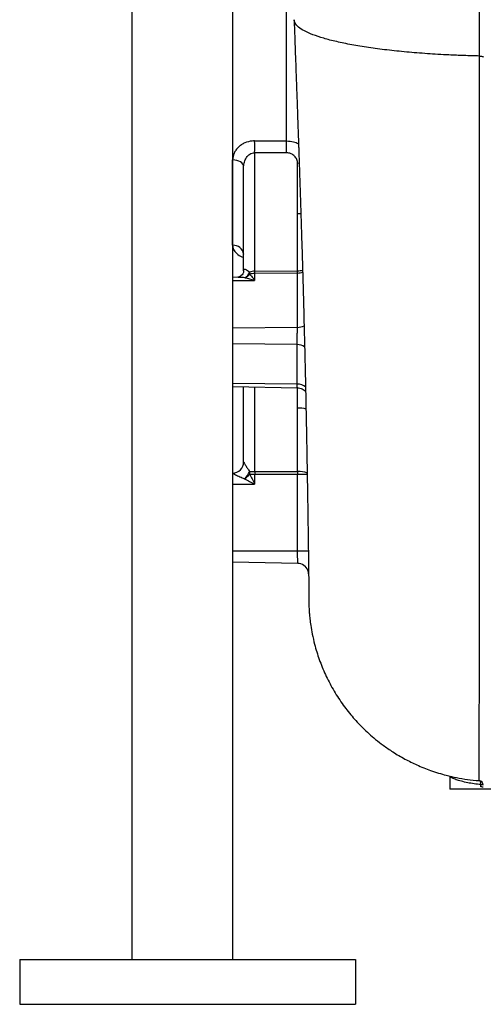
# Model space of a CAD drawing. Header units: millimetres. Extents: x 785 to 5091, y 1649 to 3849.
# Tile 1 of 10: x 785 to 1199, y 1649 to 2527. Entities that reach past the tile are written whole.
import ezdxf

# ---------------------------------------------------------------- set-up
doc = ezdxf.new("R2010")
doc.units = ezdxf.units.MM
doc.header["$LTSCALE"] = 2

msp = doc.modelspace()

# ---------------------------------------------------------------- linework, layer by layer
at = {"color": 7, "linetype": 'Continuous', "lineweight": 25}
for p, q in [((974.96, 2684.73), (974.96, 1688.73)), ((884.96, 2644.73), (884.96, 1688.73)), ((1023.31, 2419.25), (1023.31, 2560.24)), ((1023.31, 2408.62), (994.78, 2408.64)), ((994.78, 2408.64), (994.78, 2303)), ((975.13, 2326.08), (975.13, 2402.28)), ((1033.13, 2354.12), (1033.13, 2399.19)), ((984.96, 2303.24), (984.96, 2396.21)), ((1033.13, 2303.41), (1033.13, 2354.12)), ((994.78, 2303), (1033.13, 2303.41)), ((979.93, 2297.52), (974.96, 2297.43)), ((974.96, 2294.56), (994.78, 2294.8)), ((1033.13, 2301.34), (994.78, 2300.93)), ((994.78, 2300.93), (994.78, 2294.8)), ((1033.03, 2252.85), (974.96, 2252.13)), ((1032.72, 2237.52), (974.96, 2238.24)), ((1032.81, 2202.17), (974.96, 2202.88)), ((974.96, 2200), (1032.91, 2198.99)), ((984.96, 2132.71), (984.96, 2199.83)), ((1033.13, 2124.19), (1033.13, 2180.86)), ((974.96, 2122.85), (975.13, 2122.86)), ((975.13, 2122.78), (975.13, 2122.86)), ((994.78, 2124.28), (1033.13, 2124.19)), ((1033.13, 2121.6), (994.78, 2121.69)), ((994.78, 2121.69), (994.78, 2113.03)), ((1033.16, 2053.03), (1033.13, 2121.6)), ((974.96, 2113.03), (994.78, 2113.03)), ((1033.16, 2053.03), (974.96, 2053.03)), ((1033.21, 2042.19), (974.96, 2043.2)), ((1168.96, 1852.44), (1168.96, 1840.73)), ((1268.96, 1840.73), (1168.96, 1840.73)), ((1196.74, 1842.71), (1196.74, 1844.77)), ((784.96, 1688.73), (1084.96, 1688.73)), ((784.96, 1688.73), (784.96, 1648.73)), ((1084.96, 1688.73), (1084.96, 1648.73)), ((784.96, 1648.73), (1084.96, 1648.73))]:
    msp.add_line(p, q, dxfattribs=at)
at = {"color": 8, "linetype": 'Continuous', "lineweight": 25}
for p, q in [((1034.58, 2399.25), (1033.13, 2399.19)), ((994.78, 2199.66), (994.78, 2124.28)), ((1033.13, 2180.86), (1033.13, 2198.92)), ((1041.8, 2121.6), (1033.13, 2121.6)), ((1196.74, 1844.77), (1198.93, 1844.77))]:
    msp.add_line(p, q, dxfattribs=at)
at = {"color": 7, "linetype": 'Continuous', "lineweight": 25, "flags": 128}
for points in [[(994.78, 2419.28), (1014.78, 2419.26), (1023.31, 2419.25)], [(984.96, 2396.21), (984.77, 2397.38), (984.21, 2398.51), (983.31, 2399.55), (982.09, 2400.46), (980.61, 2401.22), (978.91, 2401.79), (977.06, 2402.14), (975.13, 2402.28)], [(994.78, 2124.28), (994.79, 2123.96), (994.79, 2123.64), (994.79, 2123.32), (994.79, 2123), (994.79, 2122.67), (994.79, 2122.34), (994.79, 2122.02), (994.78, 2121.69)], [(1033.13, 2124.19), (1033.13, 2123.87), (1033.13, 2123.55), (1033.14, 2123.23), (1033.14, 2122.91), (1033.14, 2122.58), (1033.13, 2122.26), (1033.13, 2121.93), (1033.13, 2121.6)], [(1042.99, 2053.05), (1042.8, 2053.05), (1042.24, 2053.05), (1041.34, 2053.04), (1040.12, 2053.04), (1038.63, 2053.04), (1036.93, 2053.04), (1035.09, 2053.03), (1033.16, 2053.03)]]:
    msp.add_lwpolyline(points, dxfattribs=at)
at = {"color": 8, "linetype": 'Continuous', "lineweight": 25, "flags": 128}
msp.add_lwpolyline([(1036.05, 2354.36), (1035.06, 2354.23), (1033.13, 2354.12)], dxfattribs=at)
at = {"color": 7, "linetype": 'Continuous', "lineweight": 25}
for centre, radius, start, end in [((553.94, 2413.96), 440.87, 359.30828, 0.69172), ((582.23, 2413.93), 441.11, 359.30905, 0.69095), ((975.92, 2317), 9.11, 7.13692, 94.93934), ((639.33, 2301.96), 355.46, 359.83311, 0.16689), ((677.67, 2302.37), 355.46, 359.83311, 0.16689), ((981.33, 2305.61), 9.63, 298.10071, 339.08201), ((982.97, 2305.82), 9.18, 288.40259, 323.28133), ((976.92, 2301.25), 13.44, 356.08506, 3.91494), ((974.96, 2132.86), 10, 271, 0), ((975, 2132.74), 9.96, 270.78053, 359.78942), ((960.45, 2139.11), 33.35, 319.64912, 333.6087), ((968.29, 2139.48), 28.14, 308.66474, 321.55694), ((969.35, 2123.14), 21.01, 356.87049, 3.12951), ((1033.01, 2032.19), 10, 22.73008, 88.99981), ((1033.03, 2032.19), 10, 22.87513, 88.99939), ((1194.96, 1844.32), 4, 0.37244, 86.44508)]:
    msp.add_arc(centre, radius, start, end, dxfattribs=at)
at = {"color": 8, "linetype": 'Continuous', "lineweight": 25}
for centre, radius, start, end in [((1033.08, 2321.6), 18.19, 270.16952, 284.47362), ((1033.04, 2314.61), 13.27, 270.39667, 290.56841), ((1033.15, 2265.42), 12.57, 269.44613, 297.73047), ((1032.8, 2225.16), 12.36, 57.66286, 90.38025), ((1033, 2190.33), 11.84, 51.85327, 90.88199), ((1033.62, 2154.14), 26.72, 74.52908, 91.03793), ((1034.12, 2102.5), 21.71, 69.23684, 92.60742), ((1033, 2032.19), 10.02, 0.11729, 22.71218), ((1033.03, 2032.19), 10, 0.15663, 22.86983), ((1191.12, 1845.52), 5.66, 352.39523, 27.52837)]:
    msp.add_arc(centre, radius, start, end, dxfattribs=at)
at = {"color": 7, "linetype": 'Continuous', "lineweight": 25}
for centre, ratio, start_param, end_param in [((994.96, 2295.72), 0.728029, 1.58825, 2.052574), ((994.96, 2295.72), 0.520922, 1.58825, 2.052574), ((994.96, 2124.32), 0.004486, 4.230611, 4.694936), ((994.96, 2124.32), 0.263305, 4.230611, 4.694936)]:
    msp.add_ellipse(centre, major_axis=(10, 0), ratio=ratio, start_param=start_param, end_param=end_param, dxfattribs=at)
for points, knots in [([(1195.46, 2495.01), (1195.46, 2495.01), (1195.46, 2509.56), (1195.45, 2543.28), (1195.45, 2590.79), (1195.45, 2635.89), (1195.45, 2677.19), (1195.45, 2714.88), (1195.45, 2752.53), (1195.44, 2793.77), (1195.44, 2838.49), (1195.44, 2886.44), (1195.44, 2927.89), (1195.43, 2962.8), (1195.43, 2991.31), (1195.43, 3019.39), (1195.43, 3047.04), (1195.42, 3067.51), (1195.42, 3087.74), (1195.42, 3109.15), (1195.42, 3127.94), (1195.42, 3138.04)], [0, 0, 0, 0, 0, 0.073056, 0.146169, 0.219225, 0.275603, 0.332033, 0.388462, 0.44484, 0.517877, 0.590971, 0.664008, 0.709425, 0.75489, 0.800413, 0.845955, 0.891436, 0.902688, 0.947703, 1, 1, 1, 1]), ([(1029.96, 2527.37), (1030.2, 2520.83), (1030.67, 2508.39), (1031.31, 2490.79), (1031.88, 2475.13), (1032.38, 2461.38), (1032.8, 2449.48), (1033.16, 2439.41), (1033.45, 2431.14), (1033.69, 2424.3), (1033.88, 2418.8), (1034.05, 2414), (1034.2, 2409.57), (1034.36, 2404.98), (1034.52, 2400.19), (1034.78, 2392.59), (1035.14, 2381.75), (1035.65, 2366.27), (1036.23, 2348.29), (1036.85, 2328.48), (1037.46, 2307.97), (1038.04, 2287.17), (1038.63, 2265.59), (1039.19, 2243.56), (1039.7, 2222.21), (1040.07, 2205.65), (1040.33, 2193.58), (1040.5, 2185.45), (1040.65, 2177.6), (1040.8, 2170.27), (1040.93, 2163.74), (1041.03, 2158.23), (1041.12, 2153.7), (1041.19, 2149.64), (1041.28, 2144.96), (1041.39, 2139.03), (1041.52, 2131.66), (1041.66, 2123.4), (1041.8, 2114.79), (1041.98, 2103.89), (1042.17, 2091.78), (1042.35, 2079.59), (1042.5, 2069.46), (1042.61, 2060.97), (1042.71, 2053.49), (1042.78, 2047.9), (1042.83, 2043.84), (1042.87, 2040.77), (1042.9, 2038.02), (1042.93, 2035.43), (1042.97, 2033.08), (1043, 2031.08), (1043.03, 2029.56), (1043.05, 2028.6), (1043.06, 2028.54), (1043.06, 2028.51)], [0, 0, 0, 0, 0.025644, 0.048831, 0.069589, 0.087941, 0.103905, 0.117499, 0.128732, 0.137616, 0.145446, 0.151321, 0.157427, 0.163769, 0.170383, 0.177375, 0.195383, 0.215535, 0.242261, 0.271088, 0.301776, 0.334955, 0.369999, 0.406453, 0.442534, 0.477993, 0.493313, 0.508434, 0.523353, 0.537988, 0.551103, 0.562109, 0.571259, 0.578772, 0.587137, 0.600302, 0.616089, 0.634496, 0.654968, 0.674975, 0.712017, 0.746075, 0.774013, 0.800389, 0.825461, 0.849228, 0.860827, 0.872225, 0.885156, 0.900154, 0.917215, 0.935968, 0.956687, 0.979353, 1, 1, 1, 1]), ([(1195.46, 2495.01), (1190.87, 2495.13), (1181.67, 2495.36), (1166.08, 2496.02), (1148.82, 2497.03), (1130.31, 2498.52), (1112.69, 2500.36), (1096.22, 2502.53), (1081.16, 2505.02), (1067.72, 2507.78), (1056.11, 2510.79), (1046.48, 2513.99), (1038.96, 2517.35), (1033.67, 2520.81), (1030.52, 2524.19), (1030.22, 2526.4), (1030.08, 2527.43)], [0, 0, 0, 0, 0.050999, 0.102443, 0.176479, 0.251246, 0.326631, 0.402495, 0.478704, 0.555106, 0.631552, 0.707889, 0.783965, 0.859641, 0.934772, 1, 1, 1, 1]), ([(1195.24, 1848.76), (1195.25, 1848.5), (1195.26, 1847.98), (1195.29, 1850.11), (1195.31, 1854.4), (1195.33, 1861.14), (1195.34, 1870.3), (1195.36, 1881.95), (1195.38, 1896.17), (1195.4, 1912.97), (1195.41, 1932.33), (1195.43, 1954.27), (1195.45, 1978.77), (1195.46, 2003.6), (1195.47, 2028.08), (1195.48, 2051.73), (1195.48, 2076.65), (1195.48, 2103.18), (1195.48, 2131.25), (1195.48, 2160.72), (1195.48, 2191.21), (1195.48, 2214.25), (1195.48, 2235.56), (1195.47, 2255.04), (1195.47, 2281.55), (1195.47, 2308.6), (1195.46, 2336.17), (1195.46, 2365.36), (1195.46, 2396.12), (1195.46, 2428.73), (1195.46, 2461.16), (1195.46, 2484.73), (1195.46, 2495.01), (1195.46, 2495.01)], [0, 0, 0, 0, 0.037834, 0.075696, 0.11353, 0.152385, 0.19127, 0.230126, 0.270312, 0.310532, 0.350719, 0.392118, 0.433552, 0.474951, 0.507223, 0.53953, 0.57183, 0.604094, 0.63749, 0.670917, 0.704347, 0.737746, 0.744444, 0.771239, 0.798051, 0.824862, 0.851803, 0.878744, 0.908965, 0.939187, 0.969594, 1, 1, 1, 1, 1]), ([(1195.46, 2495.01), (1195.93, 2495), (1196.4, 2494.96), (1197.25, 2494.86), (1197.64, 2494.79), (1198.28, 2494.62), (1198.53, 2494.52), (1198.87, 2494.31), (1198.96, 2494.2), (1198.96, 2494.09)], [0, 0, 0, 0, 0.25, 0.25, 0.5, 0.5, 0.75, 0.75, 1, 1, 1, 1]), ([(994.78, 2419.28), (994.01, 2419.26), (990.97, 2419.17), (986.79, 2418.02), (982.84, 2415.85), (980.13, 2413.69), (977.96, 2411.15), (975.75, 2407.39), (975.38, 2404.32), (975.13, 2402.28)], [0, 0, 0, 0, 0.072486, 0.285651, 0.402604, 0.519612, 0.640306, 0.761035, 1, 1, 1, 1]), ([(984.96, 2396.21), (984.96, 2397.63), (985.16, 2399.04), (985.76, 2401.11), (986.01, 2401.78), (986.61, 2403.09), (986.96, 2403.72), (987.79, 2404.93), (988.25, 2405.49), (989.28, 2406.52), (989.85, 2406.99), (991.13, 2407.79), (991.8, 2408.1), (993.26, 2408.53), (994.02, 2408.65), (994.78, 2408.64)], [0, 0, 0, 0, 0.25, 0.25, 0.375, 0.375, 0.5, 0.5, 0.625, 0.625, 0.75, 0.75, 0.875, 0.875, 1, 1, 1, 1]), ([(1033.13, 2399.19), (1033.13, 2399.78), (1033.08, 2400.37), (1032.85, 2401.53), (1032.68, 2402.1), (1032.22, 2403.21), (1031.94, 2403.74), (1031.27, 2404.76), (1030.87, 2405.25), (1029.99, 2406.13), (1029.51, 2406.54), (1028.43, 2407.27), (1027.86, 2407.58), (1026.64, 2408.08), (1025.99, 2408.28), (1024.67, 2408.55), (1024, 2408.61), (1023.31, 2408.62)], [0, 0, 0, 0, 0.125, 0.125, 0.25, 0.25, 0.375, 0.375, 0.5, 0.5, 0.625, 0.625, 0.75, 0.75, 0.875, 0.875, 1, 1, 1, 1]), ([(984.92, 2318.5), (984.91, 2318.51), (984.89, 2318.55), (984.97, 2318.3), (984.95, 2318.17), (984.95, 2318.15)], [0, 0, 0, 0, 0.276075, 0.876971, 1, 1, 1, 1]), ([(984.95, 2303.14), (984.95, 2303.08), (984.95, 2302.85), (984.78, 2301.89), (984.13, 2300.44), (982.9, 2298.95), (981.47, 2298.01), (980.28, 2297.58), (979.7, 2297.52), (979.74, 2297.52), (979.76, 2297.52)], [0, 0, 0, 0, 0.057325, 0.186813, 0.337442, 0.513461, 0.688402, 0.824694, 0.946721, 1, 1, 1, 1]), ([(984.96, 2303.24), (984.96, 2303.64), (985, 2303.97), (985.19, 2304.47), (985.32, 2304.64), (985.66, 2304.82), (985.86, 2304.84), (986.29, 2304.77), (986.53, 2304.69), (987.28, 2304.35), (987.83, 2303.99), (989.01, 2303.14), (989.63, 2302.66), (990.33, 2302.17)], [0, 0, 0, 0, 0.125, 0.125, 0.25, 0.25, 0.375, 0.375, 0.5, 0.5, 0.75, 0.75, 1, 1, 1, 1]), ([(985.87, 2297.11), (987.33, 2296.87), (988.81, 2296.55), (991.04, 2295.97), (991.79, 2295.76), (993.28, 2295.31), (994.04, 2295.06), (994.78, 2294.8)], [0, 0, 0, 0, 0.5, 0.5, 0.75, 0.75, 1, 1, 1, 1]), ([(990.33, 2300.33), (991.06, 2299.56), (991.8, 2298.71), (992.91, 2297.32), (993.29, 2296.84), (994.03, 2295.84), (994.41, 2295.33), (994.78, 2294.8)], [0, 0, 0, 0, 0.5, 0.5, 0.75, 0.75, 1, 1, 1, 1]), ([(1033.03, 2252.85), (1033.09, 2256.89), (1033.13, 2260.93), (1033.14, 2269.01), (1033.13, 2273.05), (1033.13, 2285.17), (1033.13, 2293.26), (1033.13, 2301.34)], [0, 0, 0, 0, 0.25, 0.25, 0.5, 0.5, 1, 1, 1, 1]), ([(1032.72, 2237.52), (1032.72, 2238.03), (1032.72, 2238.58), (1032.72, 2239.77), (1032.72, 2240.4), (1032.74, 2241.37), (1032.74, 2241.71), (1032.75, 2242.38), (1032.76, 2242.73), (1032.77, 2243.78), (1032.79, 2244.48), (1032.82, 2245.9), (1032.84, 2246.61), (1032.88, 2248), (1032.9, 2248.68), (1032.93, 2249.66), (1032.94, 2249.98), (1032.96, 2250.61), (1032.97, 2250.91), (1032.99, 2251.79), (1033.01, 2252.34), (1033.03, 2252.85)], [0, 0, 0, 0, 0.125, 0.125, 0.25, 0.25, 0.3125, 0.3125, 0.375, 0.375, 0.5, 0.5, 0.625, 0.625, 0.75, 0.75, 0.8125, 0.8125, 0.875, 0.875, 1, 1, 1, 1]), ([(1032.91, 2198.92), (1033.29, 2198.93), (1034.45, 2198.96), (1036.29, 2198.42), (1038.19, 2197.45), (1039.51, 2196.44), (1040.1, 2195.72), (1040.28, 2195.5)], [0, 0, 0, 0, 0.133525, 0.414971, 0.667592, 0.89735, 1, 1, 1, 1]), ([(984.96, 2132.71), (984.96, 2132.71), (985, 2132.63), (985.19, 2132.3), (985.32, 2132.05), (985.66, 2131.44), (985.86, 2131.1), (986.29, 2130.33), (986.53, 2129.92), (987.28, 2128.67), (987.83, 2127.79), (989.01, 2126.01), (989.63, 2125.13), (990.33, 2124.28)], [0, 0, 0, 0, 0.125, 0.125, 0.25, 0.25, 0.375, 0.375, 0.5, 0.5, 0.75, 0.75, 1, 1, 1, 1]), ([(985.87, 2117.51), (984.41, 2118.05), (981.49, 2119.13), (977.99, 2120.84), (975.91, 2122.05), (975.21, 2122.6), (975.15, 2122.73), (975.13, 2122.78)], [0, 0, 0, 0, 0.311955, 0.627414, 0.826326, 0.934414, 1, 1, 1, 1]), ([(990.33, 2121.99), (991.8, 2119.02), (993.28, 2116.05), (994.78, 2113.04), (994.78, 2113.03)], [0, 0, 0, 0, 0.995962, 1, 1, 1, 1]), ([(985.87, 2117.51), (987.33, 2116.78), (988.81, 2116.04), (991.04, 2114.92), (991.79, 2114.54), (993.28, 2113.79), (994.04, 2113.41), (994.78, 2113.03)], [0, 0, 0, 0, 0.5, 0.5, 0.75, 0.75, 1, 1, 1, 1]), ([(1033.21, 2042.19), (1033.21, 2042.24), (1033.21, 2042.37), (1033.2, 2043.67), (1033.19, 2046.12), (1033.17, 2049.37), (1033.17, 2051.81), (1033.16, 2053.03)], [0, 0, 0, 0, 0.141239, 0.355928, 0.570621, 0.785313, 1, 1, 1, 1]), ([(1043.01, 2030.66), (1043.01, 2030.54), (1043.02, 2027.55), (1043.03, 2022.72), (1043.05, 2016.59), (1043.06, 2012.27), (1043.1, 2009.5), (1043.11, 2008.62), (1043.13, 2007.38), (1043.18, 2005.78), (1043.26, 2003.59), (1043.39, 2000.93), (1043.64, 1997.32), (1044.11, 1992.45), (1044.9, 1986.34), (1046.24, 1978.65), (1048.58, 1968.44), (1052.32, 1956.27), (1057.79, 1942.84), (1064.59, 1929.71), (1072.56, 1917.25), (1081.44, 1905.83), (1089.66, 1896.95), (1096.81, 1890.2), (1102.95, 1884.93), (1110.01, 1879.46), (1118.68, 1873.5), (1128.72, 1867.6), (1139.98, 1862.05), (1152.29, 1857.1), (1164.17, 1853.46), (1175.17, 1850.92), (1184.9, 1849.34), (1191.66, 1848.47), (1195.17, 1848.32), (1195.24, 1848.31)], [0, 0, 0, 0, 0.0017933, 0.0459764, 0.0855991, 0.1207416, 0.1516035, 0.1786376, 0.2025043, 0.2281351, 0.24938, 0.2667308, 0.2810896, 0.2967314, 0.3166007, 0.3410801, 0.370367, 0.4142288, 0.4590886, 0.50485, 0.5512376, 0.5960306, 0.6387335, 0.6633559, 0.6872255, 0.7136613, 0.7462221, 0.7848813, 0.8217284, 0.8627443, 0.9078837, 0.936929, 0.9674229, 0.9993489, 1, 1, 1, 1]), ([(1198.96, 1842.54), (1198.92, 1842.55), (1198.83, 1842.59), (1198.14, 1842.64), (1197.36, 1842.68), (1196.85, 1842.7), (1196.74, 1842.71)], [0, 0, 0, 0, 0.30395, 0.607896, 0.911918, 1, 1, 1, 1])]:
    msp.add_open_spline(points, degree=3, knots=knots, dxfattribs=at)
at = {"color": 8, "linetype": 'Continuous', "lineweight": 25}
for points, knots in [([(1023.31, 2419.25), (1025.4, 2419.12), (1029.23, 2418.89), (1032.48, 2417.4), (1033.95, 2416.73)], [0, 0, 0, 0, 0.5465032, 1, 1, 1, 1]), ([(975.13, 2326.08), (975.3, 2324.82), (975.65, 2322.16), (978.61, 2318.65), (981.91, 2316.24), (984.38, 2315.48), (984.96, 2315.31)], [0, 0, 0, 0, 0.290046, 0.612374, 0.909733, 1, 1, 1, 1]), ([(985.87, 2297.11), (984.39, 2297.29), (982.27, 2297.55), (980.47, 2297.45), (979.93, 2297.43)], [0, 0, 0, 0, 0.700979, 1, 1, 1, 1]), ([(1032.92, 2199.12), (1032.91, 2199.09), (1032.88, 2198.94), (1032.83, 2199.88), (1032.82, 2201.41), (1032.81, 2202.17)], [0, 0, 0, 0, 0.138572, 0.569307, 1, 1, 1, 1]), ([(1196.74, 1844.77), (1194.67, 1845), (1190.48, 1845.45), (1184.59, 1846.49), (1179.14, 1847.76), (1174.55, 1849.18), (1171.26, 1850.53), (1169.2, 1851.7), (1169.24, 1852.2), (1169.25, 1852.44)], [0, 0, 0, 0, 0.126976, 0.256688, 0.407681, 0.563011, 0.714009, 0.869394, 1, 1, 1, 1])]:
    msp.add_open_spline(points, degree=3, knots=knots, dxfattribs=at)
at = {"color": 7, "linetype": 'Continuous', "lineweight": 25}
msp.add_open_spline([(1032.81, 2202.17), (1032.8, 2213.95), (1032.77, 2225.74), (1032.72, 2237.52)], degree=3, dxfattribs=at)

doc.saveas('drawing.dxf')
